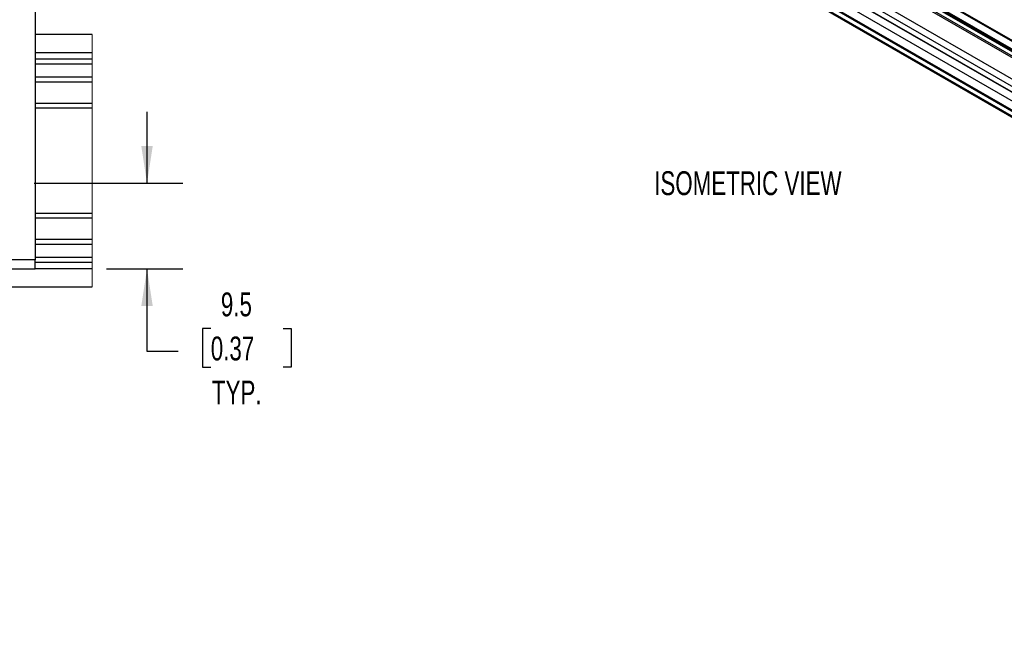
# Model space of a CAD drawing. Header units: millimetres. Extents: x 16 to 683, y 16 to 524.
# Tile 10 of 20: x 246 to 464, y 251 to 388. Entities that reach past the tile are written whole.
import ezdxf

# ---------------------------------------------------------------- set-up
doc = ezdxf.new("R2010")
doc.units = ezdxf.units.MM
doc.header["$LTSCALE"] = 2.5
doc.layers.add('DIMENSIONS', color=140, linetype='Continuous', lineweight=25)
doc.styles.add('SLDTEXTSTYLE0', font='TXT', dxfattribs={"width": 0.7})
doc.dimstyles.new('SLDDIMSTYLE3', dxfattribs={"dimtxt": 5.39502, "dimasz": 8.255, "dimexe": 0, "dimexo": 0.0625, "dimgap": 1.348755, "dimtad": 0, "dimtih": 1, "dimtoh": 1, "dimlfac": 0.5, "dimrnd": 1e-09, "dimzin": 12, "dimdsep": 46, "dimtxsty": 'SLDTEXTSTYLE0', "dimsah": 1, "dimcen": 0.09, "dimadec": 0, "dimazin": 3, "dimtfac": 1, "dimtmove": 0, "dimatfit": 0, "dimfxl": 0, "dimfrac": 2, "dimtolj": 1, "dimtzin": 12, "dimarcsym": 0})

# ---------------------------------------------------------------- blocks, each defined once
blk = doc.blocks.new('_D_5')
at = {"layer": 'DIMENSIONS'}
for p, q in [((274.14, 351.38), (274.14, 367.25)), ((249.08, 351.38), (282.08, 351.38)), ((265.15, 332.38), (282.08, 332.38)), ((274.14, 314.04), (274.14, 332.38)), ((288.28, 319.09), (286.46, 319.09)), ((286.46, 319.09), (286.46, 310.52)), ((304.31, 319.09), (306.12, 319.09)), ((306.12, 319.09), (306.12, 310.52)), ((281.03, 314.04), (274.14, 314.04)), ((286.46, 310.52), (288.28, 310.52)), ((306.12, 310.52), (304.31, 310.52))]:
    blk.add_line(p, q, dxfattribs=at)
for points in [[(274.14, 351.38), (275.41, 359.63), (272.87, 359.63)], [(274.14, 332.38), (272.87, 324.12), (275.41, 324.12)]]:
    blk.add_solid(points, dxfattribs=at)
at = {"layer": 'DIMENSIONS', "char_height": 5.292, "attachment_point": 1, "style": 'SLDTEXTSTYLE0'}
for s, insert in [('9.5', (290.52, 327.12)), ('0.37', (288.28, 317.34)), ('TYP.', (288.54, 307.56))]:
    blk.add_mtext(s, dxfattribs=dict(at, insert=insert))

msp = doc.modelspace()

# ---------------------------------------------------------------- linework, layer by layer
for p, q in [((290.398, 474.242), (664.154, 258.477)), ((291.151, 475.453), (664.907, 259.688)), ((664.058, 257.238), (290.302, 473.003)), ((664.159, 257.142), (290.403, 472.907)), ((648.038, 274.15), (305.346, 471.982)), ((665.918, 254.22), (292.161, 469.985)), ((651.132, 275.936), (314.751, 470.124)), ((651.341, 276.057), (314.96, 470.245)), ((290.302, 468.757), (664.058, 252.992)), ((290.398, 467.628), (664.154, 251.863)), ((290.403, 468.97), (664.159, 253.205)), ((648.352, 274.331), (311.792, 468.623)), ((649.407, 274.94), (313.214, 469.02)), ((649.159, 274.797), (313.233, 468.723)), ((649.338, 274.901), (313.299, 468.892)), ((313.309, 469.309), (649.705, 275.112)), ((290.615, 467.234), (664.371, 251.469)), ((249.323, 414.38), (249.323, 334.38)), ((261.979, 384.38), (249.323, 384.38)), ((249.323, 380.38), (261.979, 380.38)), ((261.979, 378.88), (249.323, 378.88)), ((249.323, 377.88), (261.979, 377.88)), ((261.979, 374.88), (249.323, 374.88)), ((249.323, 373.88), (261.979, 373.88)), ((261.979, 369.079), (249.323, 369.079)), ((249.323, 368.079), (261.979, 368.079)), ((261.979, 344.68), (249.323, 344.68)), ((249.323, 343.68), (261.979, 343.68)), ((261.979, 338.88), (249.323, 338.88)), ((249.323, 337.88), (261.979, 337.88)), ((249.323, 334.38), (89.323, 334.38)), ((261.979, 334.88), (249.323, 334.88)), ((249.323, 332.38), (249.323, 334.38)), ((89.323, 332.38), (249.323, 332.38)), ((249.323, 333.88), (261.979, 333.88)), ((261.979, 332.38), (249.323, 332.38)), ((89.323, 328.38), (261.979, 328.38))]:
    msp.add_line(p, q)
at = {"color": 7, "linetype": 'Continuous', "lineweight": 18}
msp.add_line((261.979, 328.38), (261.979, 384.38), dxfattribs=at)

# ---------------------------------------------------------------- texts
at = {"layer": 'DIMENSIONS', "insert": (386.619, 354.025), "char_height": 5.29167, "attachment_point": 1, "style": 'SLDTEXTSTYLE0'}
msp.add_mtext('ISOMETRIC VIEW', dxfattribs=at)

# ---------------------------------------------------------------- dimensions: what is measured, and where the dimension line sits
at = {"layer": 'DIMENSIONS'}
dim = msp.add_linear_dim(base=(274.139, 332.38), p1=(245.903, 351.38), p2=(261.979, 332.38), angle=90, text='<>\\PTYP.', dimstyle='SLDDIMSTYLE3', dxfattribs=at)
dim.commit()
dim.dimension.update_dxf_attribs({"geometry": '_D_5', "text_midpoint": (274.139, 314.044), "dimtype": 160})

doc.saveas('drawing.dxf')
